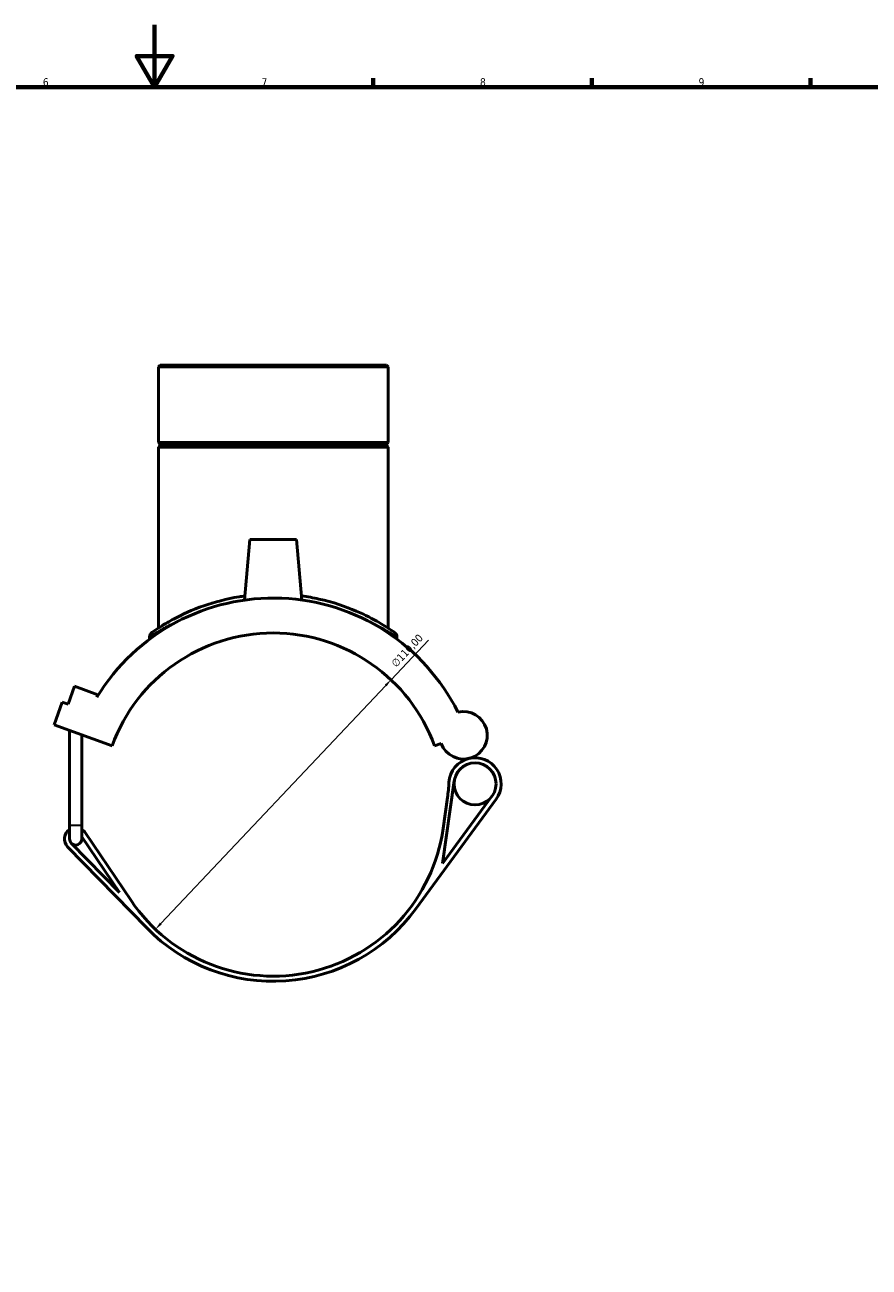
# Model space of a CAD drawing. Header units: millimetres. Extents: x -15 to 1069, y -217 to 1281.
# Tile 5 of 8: x 379 to 650, y 196 to 594. Entities that reach past the tile are written whole.
import ezdxf

# ---------------------------------------------------------------- set-up
doc = ezdxf.new("R2010")
doc.units = ezdxf.units.MM
for name, color, linetype, lineweight in [('Border (ISO)', 7, 'Continuous', 70), ('Dimension (ISO)', 7, 'Continuous', 25), ('Visible (ISO)', 7, 'Continuous', 50), ('Visible Narrow (ISO)', 7, 'Continuous', 35)]:
    doc.layers.add(name, color=color, linetype=linetype, lineweight=lineweight)
doc.styles.add('Note Text (ISO)', font='tahoma.ttf')
doc.dimstyles.new('Default (ISO)', dxfattribs={"dimtxt": 2.5, "dimasz": 2.5, "dimexe": 3.175, "dimexo": 0, "dimgap": 0.762, "dimtad": 1, "dimrnd": 1e-08, "dimzin": 0, "dimtxsty": 'Note Text (ISO)', "dimcen": 0.09, "dimdle": 10, "dimclrd": 256, "dimclre": 256, "dimclrt": 232, "dimazin": 0, "dimtfac": 1.40208, "dimtmove": 0, "dimatfit": 3, "dimfxl": 1, "dimtolj": 1, "dimtzin": 0, "dimlwd": -1, "dimlwe": -1, "dimarcsym": 0})

# ---------------------------------------------------------------- blocks, each defined once
blk = doc.blocks.new('Borders Default Border')
at = {"layer": 'Border (ISO)'}
for p, q in [((490.58, 574), (490.58, 576.9)), ((560.67, 574), (560.67, 576.9)), ((630.75, 574), (630.75, 576.9))]:
    blk.add_line(p, q, dxfattribs=at)
at = {"layer": 'Border (ISO)', "flags": 128}
for points in [[(420.5, 594), (420.5, 574), (414.73, 584), (426.27, 584), (420.5, 574)], [(20, 20), (20, 574), (821, 574), (821, 20), (20, 20)]]:
    blk.add_lwpolyline(points, dxfattribs=at)
at = {"layer": 'Border (ISO)', "color": 232, "true_color": 0xca0064, "char_height": 2.5, "attachment_point": 7, "style": 'Note Text (ISO)'}
for s, insert in [('6', (384.66, 574.35)), ('7', (454.77, 574.4)), ('8', (524.81, 574.34)), ('9', (594.88, 574.35))]:
    blk.add_mtext(s, dxfattribs=dict(at, insert=insert))
blk = doc.blocks.new('*D6')
at = {"layer": 'Defpoints', "color": 0, "transparency": 16777216}
for p in [(496.3, 384.04), (420.78, 304.06)]:
    blk.add_point(p, dxfattribs=at)
at = {"layer": 'Dimension (ISO)', "transparency": 16777216}
for p, q in [((496.3, 384.04), (508.34, 396.79)), ((422.49, 305.88), (494.59, 382.22))]:
    blk.add_line(p, q, dxfattribs=at)
for points in [[(494.28, 382.51), (494.89, 381.94), (496.3, 384.04)], [(422.19, 306.17), (422.8, 305.6), (420.78, 304.06)]]:
    blk.add_solid(points, dxfattribs=at)
at = {"layer": 'Dimension (ISO)', "color": 232, "true_color": 0xca0064, "transparency": 16777216, "insert": (496.1, 389.61), "char_height": 2.5, "attachment_point": 1, "rotation": 46.6398, "style": 'Note Text (ISO)'}
blk.add_mtext('\\A1;∅110,00', dxfattribs=at)

msp = doc.modelspace()

# ---------------------------------------------------------------- linework, layer by layer
at = {"layer": 'Visible (ISO)'}
for p, q in [((422.28, 484.952), (421.713, 484.386)), ((495.366, 484.386), (421.713, 484.386)), ((421.713, 484.386), (421.713, 460.119)), ((422.28, 484.952), (494.8, 484.952)), ((494.8, 484.952), (495.366, 484.386)), ((495.366, 484.386), (495.366, 460.119)), ((421.713, 460.119), (495.366, 460.119)), ((422.213, 459.619), (421.713, 460.119)), ((422.213, 459.119), (421.713, 458.619)), ((495.366, 458.619), (421.713, 458.619)), ((421.713, 458.619), (421.713, 400.617)), ((422.213, 459.619), (494.866, 459.619)), ((422.213, 459.619), (422.213, 459.119)), ((494.866, 459.119), (422.213, 459.119)), ((494.866, 459.619), (495.366, 460.119)), ((494.866, 459.619), (494.866, 459.119)), ((494.866, 459.119), (495.366, 458.619)), ((495.366, 458.619), (495.366, 400.617)), ((451.04, 429.052), (449.339, 409.608)), ((466.04, 429.052), (451.04, 429.052)), ((466.04, 429.052), (467.741, 409.608)), ((418.881, 397.795), (418.881, 397.055)), ((498.199, 397.795), (498.199, 397.055)), ((392.745, 376.194), (394.852, 381.982)), ((394.852, 381.982), (402.294, 379.274)), ((402.294, 379.274), (402.015, 378.508)), ((388.251, 369.635), (390.884, 376.871)), ((390.884, 376.871), (392.745, 376.194)), ((388.251, 369.635), (406.857, 362.863)), ((393.243, 337.452), (393.243, 367.819)), ((397.203, 337.452), (397.203, 366.377)), ((510.223, 362.863), (512.37, 363.645)), ((512.838, 325.113), (516.565, 351.628)), ((528.655, 346.718), (512.838, 325.113)), ((504.25, 310.588), (529.986, 345.743)), ((514.4, 346.322), (513.004, 336.395)), ((393.243, 337.452), (393.243, 333.052)), ((397.203, 333.052), (397.203, 337.452)), ((412.958, 313.274), (398.231, 335.084)), ((409.235, 315.84), (393.805, 331.67)), ((397.203, 333.658), (409.235, 315.84)), ((392.623, 330.519), (417.972, 304.512))]:
    msp.add_line(p, q, dxfattribs=at)
msp.add_circle((523.227, 350.691), 6.727, dxfattribs=at)
for centre, radius, start, end in [((458.54, 344.052), 66.198, 26.56304, 148.63512), ((458.54, 344.052), 55, 20, 160), ((420.58, 397.795), 1.7, 125.23453, 180), ((496.499, 397.795), 1.7, 0, 54.76547), ((519.526, 366.249), 7.615, 200, 103.48411), ((523.227, 350.691), 8.377, 103.3812, 177.02659), ((523.227, 350.691), 8.377, 323.79229, 103.3812), ((459.935, 353.979), 55, 351.99742, 357.02659), ((395.223, 333.052), 3.63, 123.05573, 224.26552), ((395.223, 333.052), 3.63, 34.02909, 56.94427), ((458.54, 344.052), 55, 214.02909, 351.99742), ((395.223, 333.052), 1.98, 180, 224.26552), ((395.223, 333.052), 1.98, 224.26552, 0), ((458.54, 344.052), 56.65, 224.26552, 323.79229)]:
    msp.add_arc(centre, radius, start, end, dxfattribs=at)
for points, knots in [([(449.455, 410.933), (448.819, 410.848), (448.189, 410.753), (443.509, 409.982), (439.711, 408.968), (432.525, 406.464), (429.24, 404.931), (425.17, 402.745), (423.928, 402.011), (421.675, 400.61), (420.761, 399.989), (419.806, 399.331), (419.603, 399.189), (419.602, 399.188)], [19.3685855, 19.3685855, 19.3685855, 19.3685855, 19.5627357, 19.5627357, 20.8232294, 20.8232294, 22.2434857, 22.2434857, 23.0155921, 23.0155921, 23.9405215, 23.9405215, 24.6206583, 24.6206583, 24.6206583, 24.6206583]), ([(497.48, 399.183), (497.48, 399.183), (497.105, 399.453), (495.533, 400.517), (494.204, 401.392), (490.516, 403.537), (488.042, 404.841), (481.707, 407.558), (477.661, 408.945), (471.392, 410.339), (469.529, 410.673), (467.623, 410.931)], [12.3103333, 12.3103333, 12.3103333, 12.3103333, 13.2237339, 13.2237339, 14.3017746, 14.3017746, 15.5277256, 15.5277256, 16.9798499, 16.9798499, 17.5623524, 17.5623524, 17.5623524, 17.5623524])]:
    msp.add_open_spline(points, degree=3, knots=knots, dxfattribs=at)
at = {"layer": 'Visible Narrow (ISO)'}
msp.add_line((393.267, 337.452), (397.178, 337.452), dxfattribs=at)
msp.add_arc((496.499, 397.795), 1.7, 2.73827, 52.0272, dxfattribs=at)
for points, knots in [([(418.924, 397.827), (419.003, 397.88), (419.197, 398.008), (420.063, 398.581), (420.995, 399.186), (423.288, 400.551), (424.554, 401.267), (427.768, 402.919), (429.805, 403.87), (432.089, 404.782)], [-24.4466915, -24.4466915, -24.4466915, -24.4466915, -23.9405215, -23.9405215, -23.0155921, -23.0155921, -22.2434857, -22.2434857, -21.3152885, -21.3152885, -21.3152885, -21.3152885]), ([(484.991, 404.783), (485.207, 404.696), (485.422, 404.61), (488.587, 403.31), (491.107, 402.039), (494.862, 399.948), (496.216, 399.096), (497.677, 398.148), (498.041, 397.902), (498.158, 397.823)], [-15.6156848, -15.6156848, -15.6156848, -15.6156848, -15.5277256, -15.5277256, -14.3017746, -14.3017746, -13.2237339, -13.2237339, -12.4842992, -12.4842992, -12.4842992, -12.4842992])]:
    msp.add_open_spline(points, degree=3, knots=knots, dxfattribs=at)

# ---------------------------------------------------------------- block references
msp.add_blockref('Borders Default Border', (0, 0))

# ---------------------------------------------------------------- dimensions: what is measured, and where the dimension line sits
at = {"layer": 'Dimension (ISO)'}
dim = msp.add_diameter_dim_2p(p1=(420.778, 304.065), p2=(496.302, 384.04), dimstyle='Default (ISO)', override={"dimdec": 2, "dimlfac": 1, "dimtp": 0, "dimtm": 0, "dimtdec": 2, "dimatfit": 2}, dxfattribs=at)
dim.commit()
dim.dimension.update_dxf_attribs({"geometry": '*D6', "text_midpoint": (503.403, 391.56), "dimtype": 163})

doc.saveas('drawing.dxf')
